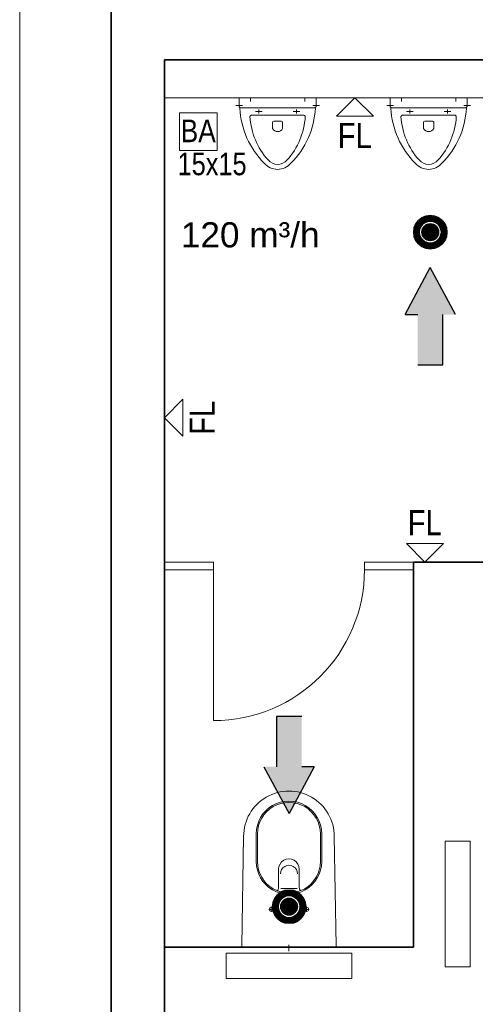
# Model space of a CAD drawing. Extents: x -357 to 533, y -64 to 530.
# Tile 4 of 135: x -222 to -185, y 100 to 178. Entities that reach past the tile are written whole.
import ezdxf
from ezdxf.lldxf.tags import DXFTag

# ---------------------------------------------------------------- set-up
doc = ezdxf.new("R2010")
doc.units = 0
doc.layers.get('0').update_dxf_attribs({"lineweight": 35})
for name, color, linetype, lineweight in [('5_EG-BESTAND', 7, 'Continuous', 25), ('5_EG-HLSE', 7, 'Continuous', 25), ('5_EG-NEU', 7, 'Continuous', 25), ('5_EG-WANDFLÄCHENMATERIAL', 7, 'Continuous', 25)]:
    doc.layers.add(name, color=color, linetype=linetype, lineweight=lineweight)
for name, color, linetype, lineweight, true_color in [('L_Abluft', 7, 'Continuous', 25, 0xffd600), ('L_Auslass', 7, 'Continuous', 35, 0xababab), ('L_Auslass-Shading', 7, 'Continuous', 35, 0xababab), ('X_Text', 2, 'Continuous', 35, 0xffff00)]:
    doc.layers.add(name, color=color, linetype=linetype, lineweight=lineweight, true_color=true_color)
doc.styles.get("Standard").update_dxf_attribs({"font": 'arial.ttf'})
tags = doc.linetypes.add('PUNKT2_S9', pattern=[0.0005, 0, -0.0005]).pattern_tags.tags
tags[6:7] = [DXFTag(74, 4), DXFTag(75, 0), DXFTag(340, '0'), DXFTag(46, 1.0), DXFTag(50, 0.0), DXFTag(44, 0.0), DXFTag(45, 0.0)]
tags[4:5] = [DXFTag(74, 4), DXFTag(75, 0), DXFTag(340, '0'), DXFTag(46, 1.0), DXFTag(50, 0.0), DXFTag(44, 0.0), DXFTag(45, 0.0)]

# ---------------------------------------------------------------- blocks, each defined once
blk = doc.blocks.new('Shading-A06HSW4GNL', base_point=(-188.891, 161.005))
at = {"layer": 'L_Auslass-Shading', "color": 254, "true_color": 0xefebdc}
for points in [[(-189.824, 161.938), (-189.513, 161.627), (-189.551, 162.148)], [(-189.551, 162.148), (-189.331, 161.767), (-189.232, 162.28)], [(-189.513, 161.627), (-189.331, 161.767), (-189.551, 162.148)], [(-189.331, 161.767), (-189.118, 161.855), (-189.232, 162.28)], [(-189.232, 162.28), (-189.118, 161.855), (-188.891, 162.325)], [(-189.118, 161.855), (-188.891, 161.885), (-188.891, 162.325)], [(-188.891, 162.325), (-188.891, 161.885), (-188.549, 162.28)], [(-188.891, 161.885), (-188.663, 161.855), (-188.549, 162.28)], [(-188.549, 162.28), (-188.663, 161.855), (-188.451, 161.767)], [(-188.549, 162.28), (-188.451, 161.767), (-188.231, 162.148)], [(-188.231, 162.148), (-188.451, 161.767), (-188.268, 161.627)], [(-188.231, 162.148), (-188.268, 161.627), (-187.957, 161.938)], [(-190.211, 161.005), (-189.771, 161.005), (-190.166, 161.346)], [(-190.166, 161.346), (-189.741, 161.232), (-190.034, 161.665)], [(-189.771, 161.005), (-189.741, 161.232), (-190.166, 161.346)], [(-190.034, 161.665), (-189.653, 161.445), (-189.824, 161.938)], [(-189.741, 161.232), (-189.653, 161.445), (-190.034, 161.665)], [(-189.653, 161.445), (-189.513, 161.627), (-189.824, 161.938)], [(-188.891, 161.005), (-189.462, 161.335), (-189.551, 161.005)], [(-188.891, 161.005), (-189.221, 161.576), (-189.462, 161.335)], [(-188.891, 161.005), (-188.891, 161.665), (-189.221, 161.576)], [(-188.891, 161.005), (-188.561, 161.576), (-188.891, 161.665)], [(-188.891, 161.005), (-188.319, 161.335), (-188.561, 161.576)], [(-188.891, 161.005), (-188.231, 161.005), (-188.319, 161.335)], [(-187.957, 161.938), (-188.268, 161.627), (-188.129, 161.445)], [(-187.957, 161.938), (-188.129, 161.445), (-187.748, 161.665)], [(-187.748, 161.665), (-188.129, 161.445), (-188.041, 161.232)], [(-187.748, 161.665), (-188.041, 161.232), (-187.616, 161.346)], [(-187.616, 161.346), (-188.041, 161.232), (-188.011, 161.005)], [(-187.616, 161.346), (-188.011, 161.005), (-187.571, 161.005)], [(-190.166, 160.663), (-189.771, 161.005), (-190.211, 161.005)], [(-190.166, 160.663), (-189.741, 160.777), (-189.771, 161.005)], [(-190.034, 160.345), (-189.741, 160.777), (-190.166, 160.663)], [(-190.034, 160.345), (-189.653, 160.565), (-189.741, 160.777)], [(-189.824, 160.071), (-189.653, 160.565), (-190.034, 160.345)], [(-189.824, 160.071), (-189.513, 160.382), (-189.653, 160.565)], [(-188.891, 161.005), (-189.551, 161.005), (-189.462, 160.675)], [(-188.891, 161.005), (-189.462, 160.675), (-189.221, 160.433)], [(-188.891, 161.005), (-189.221, 160.433), (-188.891, 160.345)], [(-188.891, 161.005), (-188.319, 160.675), (-188.231, 161.005)], [(-188.891, 161.005), (-188.561, 160.433), (-188.319, 160.675)], [(-188.891, 161.005), (-188.891, 160.345), (-188.561, 160.433)], [(-188.129, 160.565), (-188.268, 160.382), (-187.957, 160.071)], [(-188.041, 160.777), (-188.129, 160.565), (-187.748, 160.345)], [(-187.748, 160.345), (-188.129, 160.565), (-187.957, 160.071)], [(-188.011, 161.005), (-188.041, 160.777), (-187.616, 160.663)], [(-187.616, 160.663), (-188.041, 160.777), (-187.748, 160.345)], [(-187.571, 161.005), (-188.011, 161.005), (-187.616, 160.663)], [(-189.551, 159.861), (-189.513, 160.382), (-189.824, 160.071)], [(-189.551, 159.861), (-189.331, 160.242), (-189.513, 160.382)], [(-189.232, 159.73), (-189.331, 160.242), (-189.551, 159.861)], [(-189.232, 159.73), (-189.118, 160.155), (-189.331, 160.242)], [(-188.891, 159.685), (-189.118, 160.155), (-189.232, 159.73)], [(-188.891, 159.685), (-188.891, 160.125), (-189.118, 160.155)], [(-188.663, 160.155), (-188.891, 160.125), (-188.891, 159.685)], [(-188.549, 159.73), (-188.663, 160.155), (-188.891, 159.685)], [(-188.451, 160.242), (-188.663, 160.155), (-188.549, 159.73)], [(-188.231, 159.861), (-188.451, 160.242), (-188.549, 159.73)], [(-188.268, 160.382), (-188.451, 160.242), (-188.231, 159.861)], [(-187.957, 160.071), (-188.268, 160.382), (-188.231, 159.861)]]:
    blk.add_solid(points, dxfattribs=at)
at = {"layer": 'L_Auslass-Shading', "color": 254, "true_color": 0xcccccc}
for points in [[(-188.891, 161.005), (-188.891, 161.125), (-189.011, 161.005)], [(-188.891, 161.005), (-189.011, 161.005), (-188.891, 160.885)], [(-188.891, 161.005), (-188.771, 161.005), (-188.891, 161.125)], [(-188.891, 161.005), (-188.891, 160.885), (-188.771, 161.005)]]:
    blk.add_solid(points, dxfattribs=at)
blk = doc.blocks.new('Shading-A06HSW4INL', base_point=(-200.11, 107.383))
at = {"layer": 'L_Auslass-Shading', "color": 254, "true_color": 0xefebdc}
for points in [[(-201.385, 107.724), (-200.96, 107.611), (-201.253, 108.043)], [(-201.253, 108.043), (-200.872, 107.823), (-201.043, 108.316)], [(-200.96, 107.611), (-200.872, 107.823), (-201.253, 108.043)], [(-201.043, 108.316), (-200.732, 108.005), (-200.77, 108.526)], [(-200.872, 107.823), (-200.732, 108.005), (-201.043, 108.316)], [(-200.77, 108.526), (-200.55, 108.145), (-200.452, 108.658)], [(-200.732, 108.005), (-200.55, 108.145), (-200.77, 108.526)], [(-200.55, 108.145), (-200.338, 108.233), (-200.452, 108.658)], [(-200.452, 108.658), (-200.338, 108.233), (-200.11, 108.703)], [(-200.11, 107.383), (-200.11, 108.043), (-200.44, 107.954)], [(-200.338, 108.233), (-200.11, 108.263), (-200.11, 108.703)], [(-200.11, 108.703), (-200.11, 108.263), (-199.768, 108.658)], [(-200.11, 108.263), (-199.882, 108.233), (-199.768, 108.658)], [(-200.11, 107.383), (-199.78, 107.954), (-200.11, 108.043)], [(-199.768, 108.658), (-199.882, 108.233), (-199.67, 108.145)], [(-199.768, 108.658), (-199.67, 108.145), (-199.45, 108.526)], [(-199.45, 108.526), (-199.67, 108.145), (-199.488, 108.005)], [(-199.45, 108.526), (-199.488, 108.005), (-199.177, 108.316)], [(-199.177, 108.316), (-199.488, 108.005), (-199.348, 107.823)], [(-199.177, 108.316), (-199.348, 107.823), (-198.967, 108.043)], [(-198.967, 108.043), (-199.348, 107.823), (-199.26, 107.611)], [(-198.967, 108.043), (-199.26, 107.611), (-198.835, 107.724)], [(-201.43, 107.383), (-200.99, 107.383), (-201.385, 107.724)], [(-201.385, 107.041), (-200.99, 107.383), (-201.43, 107.383)], [(-200.99, 107.383), (-200.96, 107.611), (-201.385, 107.724)], [(-201.385, 107.041), (-200.96, 107.155), (-200.99, 107.383)], [(-200.11, 107.383), (-200.682, 107.713), (-200.77, 107.383)], [(-200.11, 107.383), (-200.77, 107.383), (-200.682, 107.053)], [(-200.11, 107.383), (-200.44, 107.954), (-200.682, 107.713)], [(-200.11, 107.383), (-200.682, 107.053), (-200.44, 106.811)], [(-200.11, 107.383), (-200.44, 106.811), (-200.11, 106.723)], [(-200.11, 107.383), (-199.538, 107.713), (-199.78, 107.954)], [(-200.11, 107.383), (-199.45, 107.383), (-199.538, 107.713)], [(-200.11, 107.383), (-199.538, 107.053), (-199.45, 107.383)], [(-200.11, 107.383), (-199.78, 106.811), (-199.538, 107.053)], [(-200.11, 107.383), (-200.11, 106.723), (-199.78, 106.811)], [(-198.835, 107.724), (-199.26, 107.611), (-199.23, 107.383)], [(-199.23, 107.383), (-199.26, 107.155), (-198.835, 107.041)], [(-198.835, 107.724), (-199.23, 107.383), (-198.79, 107.383)], [(-198.79, 107.383), (-199.23, 107.383), (-198.835, 107.041)], [(-201.253, 106.723), (-200.96, 107.155), (-201.385, 107.041)], [(-201.253, 106.723), (-200.872, 106.943), (-200.96, 107.155)], [(-201.043, 106.449), (-200.872, 106.943), (-201.253, 106.723)], [(-201.043, 106.449), (-200.732, 106.761), (-200.872, 106.943)], [(-200.77, 106.24), (-200.732, 106.761), (-201.043, 106.449)], [(-200.77, 106.24), (-200.55, 106.621), (-200.732, 106.761)], [(-200.452, 106.108), (-200.55, 106.621), (-200.77, 106.24)], [(-200.452, 106.108), (-200.338, 106.533), (-200.55, 106.621)], [(-200.11, 106.063), (-200.338, 106.533), (-200.452, 106.108)], [(-200.11, 106.063), (-200.11, 106.503), (-200.338, 106.533)], [(-199.882, 106.533), (-200.11, 106.503), (-200.11, 106.063)], [(-199.768, 106.108), (-199.882, 106.533), (-200.11, 106.063)], [(-199.67, 106.621), (-199.882, 106.533), (-199.768, 106.108)], [(-199.45, 106.24), (-199.67, 106.621), (-199.768, 106.108)], [(-199.488, 106.761), (-199.67, 106.621), (-199.45, 106.24)], [(-199.348, 106.943), (-199.488, 106.761), (-199.177, 106.449)], [(-199.177, 106.449), (-199.488, 106.761), (-199.45, 106.24)], [(-199.26, 107.155), (-199.348, 106.943), (-198.967, 106.723)], [(-198.967, 106.723), (-199.348, 106.943), (-199.177, 106.449)], [(-198.835, 107.041), (-199.26, 107.155), (-198.967, 106.723)]]:
    blk.add_solid(points, dxfattribs=at)
at = {"layer": 'L_Auslass-Shading', "color": 254, "true_color": 0xcccccc}
for points in [[(-200.11, 107.383), (-200.11, 107.503), (-200.23, 107.383)], [(-200.11, 107.383), (-200.23, 107.383), (-200.11, 107.263)], [(-200.11, 107.383), (-199.99, 107.383), (-200.11, 107.503)], [(-200.11, 107.383), (-200.11, 107.263), (-199.99, 107.383)]]:
    blk.add_solid(points, dxfattribs=at)
blk = doc.blocks.new('Referenz-A06HSW74NL', base_point=(-327.48, -41.15))
at = {"layer": '5_EG-BESTAND', "color": 0, "linetype": 'PUNKT2_S9', "lineweight": 13, "ltscale": 0.13}
blk.add_line((-221.515, 11.486), (-221.515, 218.815), dxfattribs=at)
at = {"layer": '5_EG-BESTAND', "color": 0, "lineweight": 35}
for p, q in [((-214.233, 218.815), (-214.243, 18.167)), ((-137.346, 174.696), (-210.022, 174.696)), ((-210.022, 174.696), (-210.022, 97.179))]:
    blk.add_line(p, q, dxfattribs=at)
at = {"layer": '5_EG-HLSE', "color": 0, "lineweight": 13}
for p, q in [((-197.972, 171.696), (-204.072, 171.696)), ((-204.072, 171.696), (-204.072, 170.996)), ((-203.172, 171.696), (-203.172, 171.386)), ((-198.872, 171.696), (-198.872, 171.386)), ((-197.972, 170.996), (-197.972, 171.696)), ((-185.972, 171.696), (-192.072, 171.696)), ((-192.072, 171.696), (-192.072, 170.996)), ((-191.172, 171.696), (-191.172, 171.386)), ((-186.872, 171.696), (-186.872, 171.386)), ((-185.972, 170.996), (-185.972, 171.696)), ((-204.341, 171.061), (-203.819, 171.061)), ((-203.972, 170.896), (-198.072, 170.896)), ((-202.522, 170.758), (-202.522, 170.425)), ((-199.522, 170.758), (-199.522, 170.425)), ((-197.703, 171.061), (-198.225, 171.061)), ((-192.341, 171.061), (-191.819, 171.061)), ((-191.972, 170.896), (-186.072, 170.896)), ((-190.522, 170.758), (-190.522, 170.425)), ((-187.522, 170.758), (-187.522, 170.425)), ((-185.703, 171.061), (-186.225, 171.061)), ((-208.822, 170.496), (-205.822, 170.496)), ((-208.822, 167.496), (-208.822, 170.496)), ((-205.822, 170.496), (-205.822, 170.496)), ((-205.822, 170.496), (-205.822, 167.496)), ((-203.118, 170.296), (-198.926, 170.296)), ((-202.782, 170.592), (-202.262, 170.592)), ((-199.262, 170.592), (-199.782, 170.592)), ((-191.118, 170.296), (-186.926, 170.296)), ((-190.782, 170.592), (-190.262, 170.592)), ((-187.262, 170.592), (-187.782, 170.592)), ((-201.422, 169.739), (-201.422, 169.239)), ((-201.322, 169.839), (-200.722, 169.839)), ((-200.622, 169.739), (-200.622, 169.239)), ((-189.422, 169.739), (-189.422, 169.239)), ((-189.322, 169.839), (-188.722, 169.839)), ((-188.622, 169.739), (-188.622, 169.239)), ((-205.822, 167.496), (-208.822, 167.496)), ((-208.822, 167.496), (-208.822, 167.496)), ((-205.822, 167.496), (-205.822, 167.496)), ((-203.872, 104.272), (-203.722, 112.97)), ((-202.722, 113.17), (-202.722, 110.97)), ((-202.622, 113.17), (-202.622, 110.97)), ((-197.622, 113.17), (-197.622, 110.97)), ((-197.522, 113.17), (-197.522, 110.97)), ((-196.522, 112.968), (-196.372, 104.272)), ((-200.943, 110.361), (-200.943, 108.909)), ((-199.302, 110.361), (-199.302, 108.909)), ((-200.768, 108.816), (-199.476, 108.816)), ((-201.526, 107.33), (-201.533, 107.33)), ((-201.53, 107.375), (-201.53, 106.966)), ((-198.711, 107.33), (-198.719, 107.33)), ((-198.715, 107.375), (-198.715, 106.966)), ((-201.312, 107.17), (-201.732, 107.17)), ((-198.932, 107.17), (-198.512, 107.17)), ((-196.472, 104.17), (-203.772, 104.17)), ((-200.122, 103.853), (-200.122, 104.337))]:
    blk.add_line(p, q, dxfattribs=at)
at = {"layer": '5_EG-HLSE', "color": 0, "linetype": 'PUNKT2_S9', "lineweight": 13, "ltscale": 0.13}
for p, q in [((-187.722, 102.588), (-187.722, 112.588)), ((-187.722, 112.588), (-185.722, 112.588)), ((-185.722, 102.588), (-185.722, 112.588)), ((-195.118, 103.682), (-205.118, 103.682)), ((-205.118, 101.682), (-205.118, 103.682)), ((-195.118, 103.682), (-195.118, 101.682)), ((-185.722, 102.588), (-187.722, 102.588)), ((-195.118, 101.682), (-205.118, 101.682))]:
    blk.add_line(p, q, dxfattribs=at)
at = {"layer": '5_EG-HLSE', "color": 0, "lineweight": 13}
for centre in [(-201.53, 107.17), (-198.715, 107.17)]:
    blk.add_circle(centre, 0.16, dxfattribs=at)
for centre, major_axis, end_param in [((-203.972, 170.996), (-0.1, 0), 0.666046), ((-204.319, 170.797), (0.296, 0.055), 0.290265), ((-203.972, 170.996), (-0.0786, -0.0618), 0.90475), ((-197.329, 171.208), (-6.694, -0.356), 0.729777), ((-204.716, 171.208), (4.752, -4.728), 0.729777), ((-198.072, 170.996), (0, -0.1), 0.90475), ((-197.725, 170.797), (-0.268, 0.137), 0.290265), ((-198.072, 170.996), (0.0786, -0.0618), 0.666046), ((-191.972, 170.996), (-0.1, 0), 0.666046), ((-192.319, 170.797), (0.296, 0.055), 0.290265), ((-191.972, 170.996), (-0.0786, -0.0618), 0.90475), ((-185.329, 171.208), (-6.694, -0.356), 0.729777), ((-192.716, 171.208), (4.752, -4.728), 0.729777), ((-186.072, 170.996), (0, -0.1), 0.90475), ((-185.725, 170.797), (-0.268, 0.137), 0.290265), ((-186.072, 170.996), (0.0786, -0.0618), 0.666046), ((-203.118, 170.196), (0, 0.1), 1.618223), ((-197.563, 170.527), (-5.656, -0.336), 0.672447), ((-204.482, 170.527), (4.216, -3.785), 0.672447), ((-198.926, 170.196), (0.0999, -0.0047), 1.618223), ((-191.118, 170.196), (0, 0.1), 1.618223), ((-185.563, 170.527), (-5.656, -0.336), 0.672447), ((-192.482, 170.527), (4.216, -3.785), 0.672447), ((-186.926, 170.196), (0.0999, -0.0047), 1.618223), ((-201.322, 169.739), (0, 0.1), 1.570796), ((-201.022, 169.451), (-0.4, -0.213), 2.163914), ((-200.722, 169.739), (0.1, 0), 1.570796), ((-189.322, 169.739), (0, 0.1), 1.570796), ((-189.022, 169.451), (-0.4, -0.213), 2.163914), ((-188.722, 169.739), (0.1, 0), 1.570796), ((-201.022, 167.396), (-0.756, -0.655), 1.713989), ((-189.022, 167.396), (-0.756, -0.655), 1.713989), ((-201.022, 167.396), (-1.058, -0.917), 1.713989), ((-189.022, 167.396), (-1.058, -0.917), 1.713989), ((-200.122, 112.97), (3.6, -0.002), 3.142257), ((-200.122, 113.17), (2.6, 0), 3.141593), ((-200.122, 113.17), (2.5, 0), 3.141593), ((-200.122, 110.361), (0.82, 0), 3.141593), ((-200.122, 110.97), (-2.6, 0), 3.141593), ((-200.122, 110.97), (-2.5, 0), 3.141593), ((-200.122, 109.995), (0.68, 0), 3.141593), ((-201.247, 108.898), (0.183, -0.244), 0.964978), ((-198.998, 108.898), (-0.304, 0.012), 0.964978), ((-203.772, 104.27), (-0.1, 0.0017), 1.588049), ((-196.472, 104.27), (0, -0.1), 1.588049)]:
    blk.add_ellipse(centre, major_axis=major_axis, ratio=1, start_param=0, end_param=end_param, dxfattribs=at)
at = {"layer": '5_EG-NEU', "color": 0, "lineweight": 13}
for p, q in [((-210.022, 171.696), (-168.022, 171.696)), ((-210.022, 134.77), (-206.122, 134.77)), ((-206.122, 134.77), (-206.122, 134.17)), ((-194.122, 134.77), (-194.122, 134.17)), ((-194.122, 134.77), (-190.222, 134.77)), ((-210.022, 134.17), (-206.122, 134.17)), ((-206.122, 134.17), (-206.122, 122.17)), ((-194.122, 134.17), (-190.222, 134.17))]:
    blk.add_line(p, q, dxfattribs=at)
at = {"layer": '5_EG-NEU', "color": 0, "lineweight": 35}
for p, q in [((-190.222, 134.77), (-190.222, 104.17)), ((-190.222, 134.77), (-168.022, 134.77)), ((-210.022, 104.17), (-190.222, 104.17))]:
    blk.add_line(p, q, dxfattribs=at)
at = {"layer": '5_EG-NEU', "color": 0, "lineweight": 13}
blk.add_ellipse((-206.122, 134.17), major_axis=(0, -12), ratio=1, start_param=0, end_param=1.570796, dxfattribs=at)
at = {"layer": '5_EG-WANDFLÄCHENMATERIAL', "color": 0, "lineweight": 18}
for p, q in [((-194.882, 171.696), (-196.353, 170.225)), ((-194.882, 171.696), (-193.411, 170.225)), ((-196.353, 170.225), (-193.411, 170.225)), ((-210.022, 146.253), (-208.551, 147.723)), ((-208.551, 147.723), (-208.551, 144.782)), ((-210.022, 146.253), (-208.551, 144.782)), ((-187.851, 136.241), (-190.793, 136.241)), ((-189.322, 134.77), (-190.793, 136.241)), ((-189.322, 134.77), (-187.851, 136.241))]:
    blk.add_line(p, q, dxfattribs=at)
at = {"layer": '5_EG-HLSE', "color": 0, "lineweight": 18, "char_height": 1.8, "attachment_point": 1}
for s, insert in [('{\\W0.83;\\fArial;BA}', (-208.722, 169.956)), ('{\\W0.8;\\fArial;15x15}', (-208.968, 167.33))]:
    blk.add_mtext(s, dxfattribs=dict(at, insert=insert))
at = {"layer": '5_EG-WANDFLÄCHENMATERIAL', "color": 0, "lineweight": 18, "char_height": 2, "attachment_point": 1}
for insert, rotation in [((-196.244, 169.692), 0.00392), ((-208.018, 144.892), 89.99608)]:
    blk.add_mtext('{\\W0.83;\\fArial;FL}', dxfattribs=dict(at, insert=insert, rotation=rotation))
at = {"layer": '5_EG-WANDFLÄCHENMATERIAL', "color": 0, "lineweight": 18, "insert": (-190.683, 138.908), "char_height": 2, "attachment_point": 1}
blk.add_mtext('{\\W0.83;\\fArial;FL}', dxfattribs=at)
blk = doc.blocks.new('LVS_100-A06HSW8ONL', base_point=(-190.211, 159.685))
at = {"color": 254, "linetype": 'ByBlock', "lineweight": -2, "ltscale": 0.35, "true_color": 0xefebdc}
for p, q in [((-189.551, 162.148), (-189.824, 161.938)), ((-189.232, 162.28), (-189.551, 162.148)), ((-188.891, 162.325), (-189.232, 162.28)), ((-189.164, 162.025), (-188.891, 162.061)), ((-188.549, 162.28), (-188.891, 162.325)), ((-188.891, 162.061), (-188.617, 162.025)), ((-188.231, 162.148), (-188.549, 162.28)), ((-187.957, 161.938), (-188.231, 162.148)), ((-190.166, 161.346), (-190.211, 161.005)), ((-190.034, 161.665), (-190.166, 161.346)), ((-189.824, 161.938), (-190.034, 161.665)), ((-189.947, 161.005), (-189.911, 161.278)), ((-189.911, 161.278), (-189.805, 161.533)), ((-189.805, 161.533), (-189.637, 161.751)), ((-189.741, 161.232), (-189.653, 161.445)), ((-189.653, 161.445), (-189.513, 161.627)), ((-189.637, 161.751), (-189.419, 161.919)), ((-189.513, 161.627), (-189.331, 161.767)), ((-189.419, 161.919), (-189.164, 162.025)), ((-189.331, 161.767), (-189.119, 161.855)), ((-189.119, 161.855), (-188.891, 161.885)), ((-188.891, 161.885), (-188.663, 161.855)), ((-188.663, 161.855), (-188.451, 161.767)), ((-188.617, 162.025), (-188.363, 161.919)), ((-188.451, 161.767), (-188.268, 161.627)), ((-188.363, 161.919), (-188.144, 161.751)), ((-188.268, 161.627), (-188.129, 161.445)), ((-188.144, 161.751), (-187.976, 161.533)), ((-188.129, 161.445), (-188.041, 161.232)), ((-187.976, 161.533), (-187.871, 161.278)), ((-187.748, 161.665), (-187.957, 161.938)), ((-187.871, 161.278), (-187.835, 161.005)), ((-187.616, 161.346), (-187.748, 161.665)), ((-187.571, 161.005), (-187.616, 161.346)), ((-190.211, 161.005), (-190.166, 160.663)), ((-190.166, 160.663), (-190.034, 160.345)), ((-189.911, 160.731), (-189.947, 161.005)), ((-189.805, 160.477), (-189.911, 160.731)), ((-189.637, 160.258), (-189.805, 160.477)), ((-189.771, 161.005), (-189.741, 161.232)), ((-189.741, 160.777), (-189.771, 161.005)), ((-189.653, 160.565), (-189.741, 160.777)), ((-189.513, 160.382), (-189.653, 160.565)), ((-188.129, 160.565), (-188.268, 160.382)), ((-187.976, 160.477), (-188.144, 160.258)), ((-188.041, 160.777), (-188.129, 160.565)), ((-188.041, 161.232), (-188.011, 161.005)), ((-188.011, 161.005), (-188.041, 160.777)), ((-187.871, 160.731), (-187.976, 160.477)), ((-187.835, 161.005), (-187.871, 160.731)), ((-187.748, 160.345), (-187.616, 160.663)), ((-187.616, 160.663), (-187.571, 161.005)), ((-190.034, 160.345), (-189.824, 160.071)), ((-189.824, 160.071), (-189.551, 159.861)), ((-189.419, 160.09), (-189.637, 160.258)), ((-189.551, 159.861), (-189.232, 159.73)), ((-189.331, 160.242), (-189.513, 160.382)), ((-189.164, 159.985), (-189.419, 160.09)), ((-189.119, 160.155), (-189.331, 160.242)), ((-189.232, 159.73), (-188.891, 159.685)), ((-188.891, 159.949), (-189.164, 159.985)), ((-188.891, 160.125), (-189.119, 160.155)), ((-188.663, 160.155), (-188.891, 160.125)), ((-188.617, 159.985), (-188.891, 159.949)), ((-188.891, 159.685), (-188.549, 159.73)), ((-188.451, 160.242), (-188.663, 160.155)), ((-188.363, 160.09), (-188.617, 159.985)), ((-188.549, 159.73), (-188.231, 159.861)), ((-188.268, 160.382), (-188.451, 160.242)), ((-188.144, 160.258), (-188.363, 160.09)), ((-188.231, 159.861), (-187.957, 160.071)), ((-187.957, 160.071), (-187.748, 160.345))]:
    blk.add_line(p, q, dxfattribs=at)
blk.add_circle((-188.891, 161.005), 0.66, dxfattribs=at)
at = {"color": 254, "linetype": 'ByBlock', "lineweight": -2, "ltscale": 0.35, "true_color": 0xcccccc}
blk.add_circle((-188.891, 161.005), 0.12, dxfattribs=at)
blk = doc.blocks.new('LVS_100-A06HSW8QNL', base_point=(-201.43, 106.063))
at = {"color": 254, "linetype": 'ByBlock', "lineweight": -2, "ltscale": 0.35, "true_color": 0xefebdc}
for p, q in [((-201.253, 108.043), (-201.385, 107.724)), ((-201.043, 108.316), (-201.253, 108.043)), ((-200.77, 108.526), (-201.043, 108.316)), ((-201.025, 107.911), (-200.857, 108.13)), ((-200.857, 108.13), (-200.638, 108.297)), ((-200.452, 108.658), (-200.77, 108.526)), ((-200.732, 108.005), (-200.55, 108.145)), ((-200.638, 108.297), (-200.383, 108.403)), ((-200.55, 108.145), (-200.338, 108.233)), ((-200.11, 108.703), (-200.452, 108.658)), ((-200.383, 108.403), (-200.11, 108.439)), ((-200.338, 108.233), (-200.11, 108.263)), ((-199.768, 108.658), (-200.11, 108.703)), ((-200.11, 108.439), (-199.837, 108.403)), ((-200.11, 108.263), (-199.882, 108.233)), ((-199.882, 108.233), (-199.67, 108.145)), ((-199.837, 108.403), (-199.582, 108.297)), ((-199.45, 108.526), (-199.768, 108.658)), ((-199.67, 108.145), (-199.488, 108.005)), ((-199.582, 108.297), (-199.363, 108.13)), ((-199.177, 108.316), (-199.45, 108.526)), ((-199.363, 108.13), (-199.196, 107.911)), ((-198.967, 108.043), (-199.177, 108.316)), ((-198.835, 107.724), (-198.967, 108.043)), ((-201.385, 107.724), (-201.43, 107.383)), ((-201.43, 107.383), (-201.385, 107.041)), ((-201.166, 107.383), (-201.13, 107.656)), ((-201.13, 107.11), (-201.166, 107.383)), ((-201.13, 107.656), (-201.025, 107.911)), ((-200.99, 107.383), (-200.96, 107.611)), ((-200.96, 107.155), (-200.99, 107.383)), ((-200.96, 107.611), (-200.872, 107.823)), ((-200.872, 107.823), (-200.732, 108.005)), ((-199.488, 108.005), (-199.348, 107.823)), ((-199.348, 107.823), (-199.26, 107.611)), ((-199.26, 107.611), (-199.23, 107.383)), ((-199.23, 107.383), (-199.26, 107.155)), ((-199.196, 107.911), (-199.09, 107.656)), ((-199.09, 107.656), (-199.054, 107.383)), ((-199.054, 107.383), (-199.09, 107.11)), ((-198.79, 107.383), (-198.835, 107.724)), ((-198.835, 107.041), (-198.79, 107.383)), ((-201.385, 107.041), (-201.253, 106.723)), ((-201.253, 106.723), (-201.043, 106.449)), ((-201.025, 106.855), (-201.13, 107.11)), ((-200.857, 106.636), (-201.025, 106.855)), ((-200.872, 106.943), (-200.96, 107.155)), ((-200.732, 106.761), (-200.872, 106.943)), ((-200.638, 106.468), (-200.857, 106.636)), ((-200.55, 106.621), (-200.732, 106.761)), ((-200.383, 106.363), (-200.638, 106.468)), ((-200.338, 106.533), (-200.55, 106.621)), ((-200.11, 106.503), (-200.338, 106.533)), ((-199.882, 106.533), (-200.11, 106.503)), ((-199.67, 106.621), (-199.882, 106.533)), ((-199.582, 106.468), (-199.837, 106.363)), ((-199.488, 106.761), (-199.67, 106.621)), ((-199.363, 106.636), (-199.582, 106.468)), ((-199.348, 106.943), (-199.488, 106.761)), ((-199.196, 106.855), (-199.363, 106.636)), ((-199.26, 107.155), (-199.348, 106.943)), ((-199.09, 107.11), (-199.196, 106.855)), ((-199.177, 106.449), (-198.967, 106.723)), ((-198.967, 106.723), (-198.835, 107.041)), ((-201.043, 106.449), (-200.77, 106.24)), ((-200.77, 106.24), (-200.452, 106.108)), ((-200.452, 106.108), (-200.11, 106.063)), ((-200.11, 106.327), (-200.383, 106.363)), ((-199.837, 106.363), (-200.11, 106.327)), ((-200.11, 106.063), (-199.768, 106.108)), ((-199.768, 106.108), (-199.45, 106.24)), ((-199.45, 106.24), (-199.177, 106.449))]:
    blk.add_line(p, q, dxfattribs=at)
blk.add_circle((-200.11, 107.383), 0.66, dxfattribs=at)
at = {"color": 254, "linetype": 'ByBlock', "lineweight": -2, "ltscale": 0.35, "true_color": 0xcccccc}
blk.add_circle((-200.11, 107.383), 0.12, dxfattribs=at)
blk = doc.blocks.new('Schraffur-A06HSW98NL', base_point=(-202.11, 114.782))
at = {"linetype": 'ByBlock', "lineweight": -2, "ltscale": 0.25}
blk.add_hatch(color=0, dxfattribs=at).paths.add_polyline_path([(-201.11, 118.511), (-201.11, 122.511), (-199.11, 122.511), (-199.11, 118.511), (-198.11, 118.511), (-200.11, 114.782), (-202.11, 118.511)])
blk = doc.blocks.new('Schraffur-A06HSW9INL', base_point=(-190.891, 150.457))
at = {"linetype": 'ByBlock', "lineweight": -2, "ltscale": 0.25}
blk.add_hatch(color=0, dxfattribs=at).paths.add_polyline_path([(-187.891, 154.457), (-187.891, 150.457), (-189.891, 150.457), (-189.891, 154.457), (-190.891, 154.457), (-188.891, 158.186), (-186.891, 154.457)])

msp = doc.modelspace()

# ---------------------------------------------------------------- linework, layer by layer
at = {"layer": 'L_Abluft', "ltscale": 0.25}
for p, q in [((-190.891, 154.457), (-188.891, 158.186)), ((-186.891, 154.457), (-188.891, 158.186)), ((-190.891, 154.457), (-189.891, 154.457)), ((-187.891, 150.457), (-187.891, 154.457)), ((-189.891, 150.457), (-187.891, 150.457)), ((-199.11, 122.511), (-201.11, 122.511)), ((-201.11, 122.511), (-201.11, 118.511)), ((-202.11, 118.511), (-200.11, 114.782)), ((-198.11, 118.511), (-200.11, 114.782)), ((-198.11, 118.511), (-199.11, 118.511))]:
    msp.add_line(p, q, dxfattribs=at)

# ---------------------------------------------------------------- block references
at = {"color": 251, "lineweight": 25, "ltscale": 0.25, "true_color": 0x585858}
msp.add_blockref('Referenz-A06HSW74NL', (-327.48, -41.15), dxfattribs=at)
at = {"layer": 'L_Abluft', "ltscale": 0.25}
for name, p in [('Schraffur-A06HSW9INL', (-190.891, 150.457)), ('Schraffur-A06HSW98NL', (-202.11, 114.782))]:
    msp.add_blockref(name, p, dxfattribs=at)
at = {"layer": 'L_Auslass'}
for name, p in [('Shading-A06HSW4GNL', (-188.891, 161.005)), ('Shading-A06HSW4INL', (-200.11, 107.383))]:
    msp.add_blockref(name, p, dxfattribs=at)
at = {"layer": 'L_Auslass', "ltscale": 0.35}
for name, p in [('LVS_100-A06HSW8ONL', (-190.211, 159.685)), ('LVS_100-A06HSW8QNL', (-201.43, 106.063))]:
    msp.add_blockref(name, p, dxfattribs=at)

# ---------------------------------------------------------------- texts
at = {"layer": 'X_Text', "color": 1, "ltscale": 0.35, "true_color": 0xff0000, "insert": (-208.711, 161.793), "char_height": 2, "attachment_point": 1}
msp.add_mtext('{\\fArial;120 m³/h}', dxfattribs=at)

doc.saveas('drawing.dxf')
